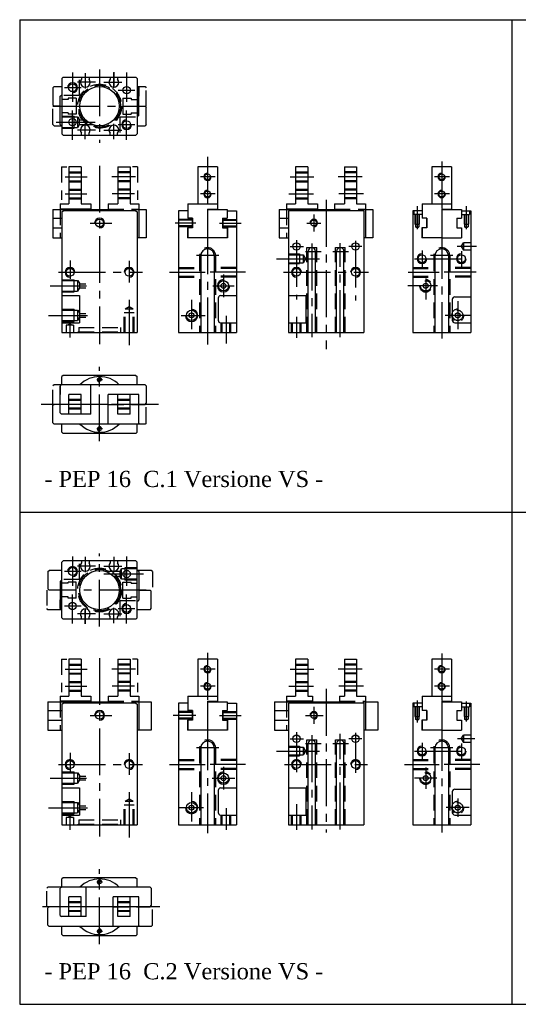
# Model space of a CAD drawing. Header units: millimetres. Extents: x 915 to 1315, y -9 to 391.
# Tile 1 of 2: x 915 to 1118, y -9 to 391. Entities that reach past the tile are written whole.
import ezdxf

# ---------------------------------------------------------------- set-up
doc = ezdxf.new("R2010")
doc.units = ezdxf.units.MM
doc.linetypes.add('CENTER2', pattern=[28.575, 19.05, -3.175, 3.175, -3.175])
doc.linetypes.add('DASHED2', pattern=[9.525, 6.35, -3.175])
doc.layers.add('1', color=2, linetype='DASHED2')
doc.layers.add('2', color=1, linetype='CENTER2')
doc.styles.get("Standard").update_dxf_attribs({"font": 'isocp.shx', "bigfont": 'chineset.shx'})

msp = doc.modelspace()

# ---------------------------------------------------------------- linework, layer by layer
at = {"color": 7}
for p, q in [((915.45, 391.34), (915.45, 191.34)), ((915.45, 391.34), (1115.45, 391.34)), ((1115.45, 391.34), (1115.45, 191.34)), ((1115.45, 391.34), (1115.45, 191.34)), ((1115.45, 391.34), (1315.45, 391.34)), ((932.63, 367.51), (933.13, 368.01)), ((932.63, 367.51), (933.13, 368.01)), ((933.13, 368.01), (962.73, 368.01)), ((940.63, 368.01), (940.63, 367.23)), ((943.63, 368.01), (943.63, 367.23)), ((952.23, 368.01), (952.23, 367.23)), ((955.23, 368.01), (955.23, 367.23)), ((962.73, 368.01), (963.23, 367.51)), ((929.43, 364.21), (928.93, 363.71)), ((929.43, 364.21), (932.63, 364.21)), ((932.63, 367.51), (932.63, 344.91)), ((963.23, 367.51), (963.23, 344.91)), ((963.23, 364.21), (963.43, 364.21)), ((963.43, 364.21), (963.93, 363.71)), ((928.93, 363.71), (928.93, 356.71)), ((931.93, 360.21), (932.43, 360.71)), ((931.93, 348.71), (931.93, 360.21)), ((932.43, 360.71), (932.63, 360.71)), ((963.93, 352.71), (963.93, 363.71)), ((963.93, 363.71), (963.93, 360.21)), ((929.43, 356.21), (928.93, 356.71)), ((931.93, 356.21), (929.43, 356.21)), ((935.13, 358.96), (932.63, 358.96)), ((935.13, 359.46), (935.13, 358.96)), ((938.43, 359.46), (935.13, 359.46)), ((938.43, 359.46), (938.43, 352.96)), ((957.43, 359.46), (957.43, 352.96)), ((957.43, 359.46), (960.73, 359.46)), ((960.73, 359.46), (960.73, 358.96)), ((960.73, 358.96), (963.23, 358.96)), ((963.93, 356.21), (966.43, 356.21)), ((966.43, 356.21), (966.93, 355.71)), ((931.93, 348.71), (931.93, 352.21)), ((935.13, 353.46), (932.63, 353.46)), ((935.13, 353.46), (935.13, 352.96)), ((938.43, 352.96), (935.13, 352.96)), ((957.43, 352.96), (960.73, 352.96)), ((960.73, 353.46), (963.23, 353.46)), ((960.73, 353.46), (960.73, 352.96)), ((963.43, 352.21), (963.23, 352.21)), ((963.93, 352.71), (963.43, 352.21)), ((966.93, 348.71), (966.93, 355.71)), ((931.93, 348.71), (932.43, 348.21)), ((932.43, 348.21), (932.63, 348.21)), ((963.23, 348.21), (966.43, 348.21)), ((966.93, 348.71), (966.43, 348.21)), ((933.13, 344.41), (932.63, 344.91)), ((933.13, 344.41), (962.73, 344.41)), ((940.63, 344.41), (940.63, 345.19)), ((943.63, 344.41), (943.63, 345.19)), ((952.23, 344.41), (952.23, 345.19)), ((955.23, 344.41), (955.23, 345.19)), ((962.73, 344.41), (963.23, 344.91)), ((987.82, 331.53), (987.82, 316.53)), ((995.82, 331.53), (987.82, 331.53)), ((995.82, 331.53), (995.82, 314.43)), ((1027.52, 331.53), (1027.52, 316.53)), ((1032.52, 331.53), (1027.52, 331.53)), ((1032.52, 331.53), (1032.52, 316.53)), ((1047.42, 331.53), (1047.42, 316.53)), ((1047.42, 331.53), (1052.42, 331.53)), ((1052.42, 331.53), (1052.42, 316.53)), ((1082.99, 331.53), (1082.99, 316.53)), ((1090.99, 331.53), (1082.99, 331.53)), ((1090.99, 331.53), (1090.99, 314.43)), ((983.82, 316.53), (995.82, 316.53)), ((983.82, 316.53), (983.82, 310.73)), ((1023.97, 316.53), (1027.52, 316.53)), ((1023.97, 316.53), (1023.97, 314.23)), ((1032.52, 316.53), (1036.47, 316.53)), ((1036.47, 316.53), (1036.47, 314.23)), ((1043.47, 316.53), (1047.42, 316.53)), ((1043.47, 316.53), (1043.47, 314.23)), ((1052.42, 316.53), (1055.97, 316.53)), ((1055.97, 316.53), (1055.97, 313.73)), ((1078.99, 316.53), (1090.99, 316.53)), ((1078.99, 316.53), (1078.99, 310.73)), ((980.02, 313.73), (980.02, 264.23)), ((983.82, 313.73), (980.02, 313.73)), ((991.82, 314.43), (995.82, 314.43)), ((991.82, 314.43), (991.82, 302.73)), ((991.82, 314.23), (999.82, 314.23)), ((995.82, 314.43), (995.82, 314.43)), ((999.82, 314.23), (999.82, 310.73)), ((999.82, 313.73), (1003.62, 313.73)), ((1003.62, 313.73), (1003.62, 264.23)), ((1020.97, 314.23), (1036.47, 314.23)), ((1020.97, 314.23), (1020.97, 302.73)), ((1036.47, 314.43), (1023.97, 314.43)), ((1024.67, 313.73), (1024.67, 264.23)), ((1055.27, 313.73), (1024.67, 313.73)), ((1036.47, 314.23), (1043.47, 314.23)), ((1055.27, 313.73), (1055.27, 264.23)), ((1055.97, 314.23), (1058.97, 314.23)), ((1055.97, 313.73), (1055.97, 302.73)), ((1058.97, 314.23), (1058.97, 302.73)), ((1075.19, 313.73), (1075.19, 264.23)), ((1078.99, 313.73), (1075.19, 313.73)), ((1086.99, 314.43), (1086.99, 302.73)), ((1086.99, 314.43), (1090.99, 314.43)), ((1086.99, 314.23), (1094.99, 314.23)), ((1090.99, 314.43), (1090.99, 314.43)), ((1094.99, 314.23), (1094.99, 310.73)), ((1094.99, 313.73), (1098.79, 313.73)), ((1098.79, 313.73), (1098.79, 264.23)), ((985.72, 310.73), (983.82, 310.73)), ((985.62, 310.73), (985.62, 306.73)), ((985.72, 310.73), (985.72, 306.73)), ((997.92, 310.73), (999.82, 310.73)), ((997.92, 310.73), (997.92, 306.73)), ((998.02, 310.73), (998.02, 306.73)), ((1020.97, 310.73), (1024.67, 310.73)), ((1080.89, 310.73), (1078.99, 310.73)), ((1080.79, 310.73), (1080.79, 306.73)), ((1080.89, 310.73), (1080.89, 306.73)), ((1093.09, 310.73), (1093.09, 306.73)), ((1093.09, 310.73), (1094.99, 310.73)), ((1093.19, 310.73), (1093.19, 306.73)), ((985.72, 306.73), (983.72, 306.73)), ((983.72, 306.73), (983.72, 302.73)), ((983.82, 306.73), (983.82, 302.73)), ((997.92, 306.73), (999.92, 306.73)), ((999.82, 306.73), (999.82, 302.73)), ((999.92, 306.73), (999.92, 302.73)), ((1020.97, 306.73), (1024.67, 306.73)), ((1078.89, 306.73), (1078.89, 302.73)), ((1080.89, 306.73), (1078.89, 306.73)), ((1078.99, 306.73), (1078.99, 302.73)), ((1093.09, 306.73), (1095.09, 306.73)), ((1094.99, 306.73), (1094.99, 302.73)), ((1095.09, 306.73), (1095.09, 302.73)), ((999.92, 302.73), (983.72, 302.73)), ((1020.97, 302.73), (1024.67, 302.73)), ((1058.97, 302.73), (1055.27, 302.73)), ((1086.99, 302.73), (1078.89, 302.73)), ((1086.99, 302.73), (1095.09, 302.73)), ((1032.67, 264.23), (1032.67, 297.23)), ((1035.67, 264.23), (1035.67, 297.23)), ((1044.27, 264.23), (1044.27, 297.23)), ((1047.27, 264.23), (1047.27, 297.23)), ((989.07, 295.48), (989.07, 264.23)), ((994.57, 295.48), (994.57, 264.23)), ((1084.24, 295.48), (1084.24, 264.23)), ((1089.74, 295.48), (1089.74, 264.23)), ((996.12, 278.23), (996.12, 269.23)), ((997.12, 279.23), (1003.62, 279.23)), ((1024.67, 279.23), (1031.77, 279.23)), ((1031.77, 279.23), (1031.77, 268.23)), ((1091.29, 277.73), (1091.29, 269.23)), ((1092.29, 278.73), (1098.79, 278.73)), ((997.12, 268.23), (1003.62, 268.23)), ((1024.67, 268.23), (1031.77, 268.23)), ((1092.29, 268.23), (1098.79, 268.23)), ((980.02, 264.23), (1003.62, 264.23)), ((1024.67, 264.23), (1055.27, 264.23)), ((1075.19, 264.23), (1098.79, 264.23)), ((933.13, 246.86), (932.63, 246.36)), ((932.63, 243.06), (932.63, 246.36)), ((962.73, 246.86), (933.13, 246.86)), ((962.73, 246.86), (963.23, 246.36)), ((963.23, 243.06), (963.23, 246.36)), ((932.43, 243.06), (931.93, 242.56)), ((931.93, 231.56), (931.93, 242.56)), ((931.93, 242.56), (931.93, 239.06)), ((966.43, 243.06), (932.43, 243.06)), ((944.43, 231.06), (944.43, 243.06)), ((966.43, 243.06), (966.93, 242.56)), ((966.93, 242.56), (966.93, 235.56)), ((935.48, 231.06), (935.48, 239.06)), ((940.48, 239.06), (935.48, 239.06)), ((940.48, 231.06), (940.48, 239.06)), ((951.43, 227.06), (951.43, 239.06)), ((963.93, 239.06), (951.43, 239.06)), ((955.38, 231.06), (955.38, 239.06)), ((963.38, 239.06), (958.38, 239.06)), ((960.38, 231.06), (960.38, 239.06)), ((963.93, 227.56), (963.93, 239.06)), ((929.43, 235.06), (928.93, 234.56)), ((928.93, 227.56), (928.93, 234.56)), ((931.93, 235.06), (929.43, 235.06)), ((951.43, 235.06), (944.43, 235.06)), ((963.93, 235.06), (966.43, 235.06)), ((966.43, 235.06), (966.93, 235.56)), ((931.93, 231.56), (932.43, 231.06)), ((944.43, 231.06), (932.43, 231.06)), ((960.38, 231.06), (955.38, 231.06)), ((963.93, 227.56), (963.93, 231.06)), ((928.93, 227.56), (929.43, 227.06)), ((963.43, 227.06), (929.43, 227.06)), ((932.63, 223.76), (932.63, 227.06)), ((963.23, 223.76), (963.23, 227.06)), ((963.93, 227.56), (963.43, 227.06)), ((933.13, 223.26), (932.63, 223.76)), ((962.73, 223.26), (933.13, 223.26)), ((963.23, 223.76), (962.73, 223.26)), ((963.23, 223.76), (962.73, 223.26)), ((915.45, 191.34), (1115.45, 191.34)), ((915.45, 191.34), (915.45, -8.66)), ((915.45, 191.34), (1115.45, 191.34)), ((1115.45, 191.34), (1115.45, -8.66)), ((1115.45, 191.34), (1315.45, 191.34)), ((1115.45, 191.34), (1115.45, -8.66)), ((1115.45, 191.34), (1315.45, 191.34)), ((933.13, 171.44), (932.63, 170.94)), ((932.63, 148.34), (932.63, 170.94)), ((962.73, 171.44), (933.13, 171.44)), ((940.63, 171.44), (940.63, 170.67)), ((943.63, 171.44), (943.63, 170.67)), ((952.23, 171.44), (952.23, 170.67)), ((955.23, 171.44), (955.23, 170.67)), ((962.73, 171.44), (963.23, 170.94)), ((963.23, 148.34), (963.23, 170.94)), ((926.93, 167.14), (927.43, 167.64)), ((926.93, 167.14), (926.93, 160.14)), ((932.63, 167.64), (927.43, 167.64)), ((963.43, 167.64), (963.23, 167.64)), ((963.93, 167.14), (963.43, 167.64)), ((963.93, 167.14), (963.93, 155.64)), ((963.93, 167.14), (963.93, 163.64)), ((927.43, 159.64), (926.93, 160.14)), ((931.93, 163.14), (932.43, 163.64)), ((931.93, 163.14), (931.93, 152.14)), ((932.43, 163.64), (932.63, 163.64)), ((935.13, 162.39), (932.63, 162.39)), ((938.43, 162.89), (935.13, 162.89)), ((935.13, 162.39), (935.13, 162.89)), ((938.43, 156.39), (938.43, 162.89)), ((957.43, 156.39), (957.43, 162.89)), ((957.43, 162.89), (960.73, 162.89)), ((960.73, 162.39), (960.73, 162.89)), ((960.73, 162.39), (963.23, 162.39)), ((931.93, 159.64), (927.43, 159.64)), ((935.13, 156.89), (932.63, 156.89)), ((935.13, 156.39), (935.13, 156.89)), ((938.43, 156.39), (935.13, 156.39)), ((957.43, 156.39), (960.73, 156.39)), ((960.73, 156.89), (963.23, 156.89)), ((960.73, 156.39), (960.73, 156.89)), ((963.93, 159.64), (968.43, 159.64)), ((968.43, 159.64), (968.93, 159.14)), ((968.93, 152.14), (968.93, 159.14)), ((931.93, 152.14), (931.93, 155.64)), ((932.43, 151.64), (931.93, 152.14)), ((963.43, 155.14), (963.23, 155.14)), ((963.93, 155.64), (963.43, 155.14)), ((968.43, 151.64), (968.93, 152.14)), ((932.63, 151.64), (932.43, 151.64)), ((933.13, 147.84), (932.63, 148.34)), ((940.63, 147.84), (940.63, 148.62)), ((943.63, 147.84), (943.63, 148.62)), ((952.23, 147.84), (952.23, 148.62)), ((955.23, 147.84), (955.23, 148.62)), ((963.23, 148.34), (962.73, 147.84)), ((963.23, 148.34), (962.73, 147.84)), ((968.43, 151.64), (963.23, 151.64)), ((962.73, 147.84), (933.13, 147.84)), ((995.82, 131.53), (987.82, 131.53)), ((987.82, 131.53), (987.82, 116.53)), ((995.82, 131.53), (995.82, 114.43)), ((1027.52, 131.53), (1027.52, 116.53)), ((1032.52, 131.53), (1027.52, 131.53)), ((1032.52, 131.53), (1032.52, 116.53)), ((1047.42, 131.53), (1052.42, 131.53)), ((1047.42, 131.53), (1047.42, 116.53)), ((1052.42, 131.53), (1052.42, 116.53)), ((1082.99, 131.53), (1082.99, 116.53)), ((1090.99, 131.53), (1082.99, 131.53)), ((1090.99, 131.53), (1090.99, 114.43)), ((983.82, 116.53), (995.82, 116.53)), ((983.82, 116.53), (983.82, 110.73)), ((1023.97, 116.53), (1027.52, 116.53)), ((1023.97, 116.53), (1023.97, 114.23)), ((1032.52, 116.53), (1034.47, 116.53)), ((1034.47, 116.53), (1034.47, 114.23)), ((1045.47, 116.53), (1047.42, 116.53)), ((1045.47, 116.53), (1045.47, 114.23)), ((1052.42, 116.53), (1055.97, 116.53)), ((1055.97, 116.53), (1055.97, 113.73)), ((1078.99, 116.53), (1090.99, 116.53)), ((1078.99, 116.53), (1078.99, 110.73)), ((980.02, 113.73), (980.02, 64.23)), ((983.82, 113.73), (980.02, 113.73)), ((991.82, 114.43), (995.82, 114.43)), ((991.82, 114.43), (991.82, 102.73)), ((991.82, 114.23), (999.82, 114.23)), ((995.82, 114.43), (995.82, 114.43)), ((999.82, 114.23), (999.82, 110.73)), ((999.82, 113.73), (1003.62, 113.73)), ((1003.62, 113.73), (1003.62, 64.23)), ((1018.97, 114.23), (1034.47, 114.23)), ((1018.97, 114.23), (1018.97, 102.73)), ((1034.47, 114.43), (1023.97, 114.43)), ((1024.67, 113.73), (1024.67, 64.23)), ((1055.27, 113.73), (1024.67, 113.73)), ((1034.47, 114.23), (1045.47, 114.23)), ((1055.27, 113.73), (1055.27, 64.23)), ((1055.97, 114.23), (1060.97, 114.23)), ((1055.97, 113.73), (1055.97, 102.73)), ((1060.97, 114.23), (1060.97, 102.73)), ((1075.19, 113.73), (1075.19, 64.23)), ((1078.99, 113.73), (1075.19, 113.73)), ((1086.99, 114.43), (1086.99, 102.73)), ((1086.99, 114.43), (1090.99, 114.43)), ((1086.99, 114.23), (1094.99, 114.23)), ((1090.99, 114.43), (1090.99, 114.43)), ((1094.99, 114.23), (1094.99, 110.73)), ((1094.99, 113.73), (1098.79, 113.73)), ((1098.79, 113.73), (1098.79, 64.23)), ((985.72, 110.73), (983.82, 110.73)), ((985.62, 110.73), (985.62, 106.73)), ((985.72, 110.73), (985.72, 106.73)), ((997.92, 110.73), (999.82, 110.73)), ((997.92, 110.73), (997.92, 106.73)), ((998.02, 110.73), (998.02, 106.73)), ((1018.97, 110.73), (1024.67, 110.73)), ((1080.89, 110.73), (1078.99, 110.73)), ((1080.79, 110.73), (1080.79, 106.73)), ((1080.89, 110.73), (1080.89, 106.73)), ((1093.09, 110.73), (1094.99, 110.73)), ((1093.09, 110.73), (1093.09, 106.73)), ((1093.19, 110.73), (1093.19, 106.73)), ((983.72, 106.73), (983.72, 102.73)), ((985.72, 106.73), (983.72, 106.73)), ((983.82, 106.73), (983.82, 102.73)), ((997.92, 106.73), (999.92, 106.73)), ((999.82, 106.73), (999.82, 102.73)), ((999.92, 106.73), (999.92, 102.73)), ((1018.97, 106.73), (1024.67, 106.73)), ((1080.89, 106.73), (1078.89, 106.73)), ((1078.89, 106.73), (1078.89, 102.73)), ((1078.99, 106.73), (1078.99, 102.73)), ((1093.09, 106.73), (1095.09, 106.73)), ((1094.99, 106.73), (1094.99, 102.73)), ((1095.09, 106.73), (1095.09, 102.73)), ((999.92, 102.73), (983.72, 102.73)), ((1018.97, 102.73), (1024.67, 102.73)), ((1060.97, 102.73), (1055.27, 102.73)), ((1086.99, 102.73), (1078.89, 102.73)), ((1086.99, 102.73), (1095.09, 102.73)), ((1032.67, 64.23), (1032.67, 97.23)), ((1035.67, 64.23), (1035.67, 97.23)), ((1044.27, 64.23), (1044.27, 97.23)), ((1047.27, 64.23), (1047.27, 97.23)), ((989.07, 95.48), (989.07, 64.23)), ((994.57, 95.48), (994.57, 64.23)), ((1084.24, 95.48), (1084.24, 64.23)), ((1089.74, 95.48), (1089.74, 64.23)), ((996.12, 78.23), (996.12, 69.23)), ((997.12, 79.23), (1003.62, 79.23)), ((1024.67, 79.23), (1031.77, 79.23)), ((1031.77, 79.23), (1031.77, 68.23)), ((1091.29, 77.73), (1091.29, 69.23)), ((1092.29, 78.73), (1098.79, 78.73)), ((997.12, 68.23), (1003.62, 68.23)), ((1024.67, 68.23), (1031.77, 68.23)), ((1092.29, 68.23), (1098.79, 68.23)), ((980.02, 64.23), (1003.62, 64.23)), ((1024.67, 64.23), (1055.27, 64.23)), ((1075.19, 64.23), (1098.79, 64.23)), ((933.13, 42.78), (932.63, 42.28)), ((932.63, 38.98), (932.63, 42.28)), ((962.73, 42.78), (933.13, 42.78)), ((962.73, 42.78), (963.23, 42.28)), ((963.23, 38.98), (963.23, 42.28)), ((932.43, 38.98), (931.93, 38.48)), ((931.93, 27.48), (931.93, 38.48)), ((968.43, 38.98), (932.43, 38.98)), ((942.43, 26.98), (942.43, 38.98)), ((968.43, 38.98), (968.93, 38.48)), ((968.93, 38.48), (968.93, 31.48)), ((940.48, 34.98), (935.48, 34.98)), ((935.48, 26.98), (935.48, 34.98)), ((940.48, 26.98), (940.48, 34.98)), ((963.93, 34.98), (953.43, 34.98)), ((953.43, 22.98), (953.43, 34.98)), ((955.38, 26.98), (955.38, 34.98)), ((963.38, 34.98), (958.38, 34.98)), ((960.38, 26.98), (960.38, 34.98)), ((963.93, 23.48), (963.93, 34.98)), ((927.43, 30.98), (926.93, 30.48)), ((926.93, 23.48), (926.93, 30.48)), ((931.93, 30.98), (927.43, 30.98)), ((953.43, 30.98), (942.43, 30.98)), ((963.93, 30.98), (968.43, 30.98)), ((968.43, 30.98), (968.93, 31.48)), ((931.93, 27.48), (932.43, 26.98)), ((942.43, 26.98), (932.43, 26.98)), ((960.38, 26.98), (955.38, 26.98)), ((926.93, 23.48), (927.43, 22.98)), ((963.43, 22.98), (927.43, 22.98)), ((932.63, 19.68), (932.63, 22.98)), ((963.23, 19.68), (963.23, 22.98)), ((963.93, 23.48), (963.43, 22.98)), ((933.13, 19.18), (932.63, 19.68)), ((962.73, 19.18), (933.13, 19.18)), ((963.23, 19.68), (962.73, 19.18)), ((963.23, 19.68), (962.73, 19.18)), ((915.45, -8.66), (1115.45, -8.66)), ((1115.45, -8.66), (1315.45, -8.66))]:
    msp.add_line(p, q, dxfattribs=at)
at = {"color": 7, "linetype": 'DASHED2'}
for p, q in [((963.43, 364.21), (966.43, 364.21)), ((966.43, 364.21), (966.93, 363.71)), ((966.93, 356.21), (966.93, 363.71)), ((928.93, 348.71), (928.93, 356.21)), ((928.93, 348.71), (929.43, 348.21)), ((929.43, 348.21), (932.43, 348.21)), ((932.48, 331.53), (932.48, 318.11)), ((932.48, 331.53), (934.6, 331.53)), ((963.38, 331.53), (961.27, 331.53)), ((963.38, 331.53), (963.38, 318.11)), ((929.43, 243.06), (928.93, 242.56)), ((928.93, 234.56), (928.93, 242.56)), ((932.43, 243.06), (929.43, 243.06)), ((966.93, 227.56), (966.93, 235.56)), ((966.43, 227.06), (963.43, 227.06)), ((966.93, 227.56), (966.43, 227.06)), ((968.93, 167.64), (963.43, 167.64)), ((969.43, 167.14), (968.93, 167.64)), ((969.43, 167.14), (969.43, 159.64)), ((926.43, 159.64), (926.43, 152.14)), ((926.93, 151.64), (926.43, 152.14)), ((932.43, 151.64), (926.93, 151.64)), ((932.48, 131.53), (932.48, 118.11)), ((932.48, 131.53), (934.6, 131.53)), ((963.38, 131.53), (961.27, 131.53)), ((963.38, 131.53), (963.38, 118.11)), ((926.93, 38.98), (926.43, 38.48)), ((926.43, 30.98), (926.43, 38.48)), ((932.43, 38.98), (926.93, 38.98)), ((969.43, 23.48), (969.43, 30.98)), ((968.93, 22.98), (963.43, 22.98)), ((969.43, 23.48), (968.93, 22.98))]:
    msp.add_line(p, q, dxfattribs=at)
at = {"color": 7, "ltscale": 0.05}
for p, q in [((935.48, 331.53), (935.48, 316.53)), ((940.48, 331.53), (935.48, 331.53)), ((940.48, 331.53), (940.48, 316.53)), ((955.38, 331.53), (955.38, 316.53)), ((955.38, 331.53), (960.38, 331.53)), ((960.38, 331.53), (960.38, 316.53)), ((931.93, 316.53), (935.48, 316.53)), ((931.93, 316.53), (931.93, 314.23)), ((940.48, 316.53), (944.43, 316.53)), ((944.43, 316.53), (944.43, 314.23)), ((951.43, 316.53), (955.38, 316.53)), ((951.43, 316.53), (951.43, 314.23)), ((960.38, 316.53), (963.93, 316.53)), ((963.93, 316.53), (963.93, 313.73)), ((928.93, 314.23), (944.43, 314.23)), ((928.93, 314.23), (928.93, 302.73)), ((944.43, 314.43), (931.93, 314.43)), ((932.63, 313.23), (933.13, 313.73)), ((932.63, 313.23), (932.63, 264.23)), ((962.73, 313.73), (933.13, 313.73)), ((944.43, 314.23), (951.43, 314.23)), ((962.73, 313.73), (963.23, 313.23)), ((963.23, 313.23), (963.23, 264.23)), ((963.93, 314.23), (966.93, 314.23)), ((963.93, 313.73), (963.93, 302.73)), ((966.93, 314.23), (966.93, 302.73)), ((928.93, 310.73), (932.63, 310.73)), ((928.93, 306.73), (932.63, 306.73)), ((928.93, 302.73), (932.63, 302.73)), ((966.93, 302.73), (963.23, 302.73)), ((932.63, 279.23), (939.73, 279.23)), ((939.73, 279.23), (939.73, 268.23)), ((932.63, 268.23), (939.73, 268.23)), ((932.63, 264.23), (963.23, 264.23)), ((935.48, 131.53), (935.48, 116.53)), ((940.48, 131.53), (935.48, 131.53)), ((940.48, 131.53), (940.48, 116.53)), ((955.38, 131.53), (955.38, 116.53)), ((955.38, 131.53), (960.38, 131.53)), ((960.38, 131.53), (960.38, 116.53)), ((931.93, 116.53), (935.48, 116.53)), ((931.93, 116.53), (931.93, 114.23)), ((940.48, 116.53), (944.43, 116.53)), ((944.43, 116.53), (944.43, 114.23)), ((951.43, 116.53), (955.38, 116.53)), ((951.43, 116.53), (951.43, 114.23)), ((960.38, 116.53), (963.93, 116.53)), ((963.93, 116.53), (963.93, 113.73)), ((926.93, 114.23), (926.93, 102.73)), ((926.93, 114.23), (944.43, 114.23)), ((944.43, 114.43), (931.93, 114.43)), ((932.63, 113.23), (933.13, 113.73)), ((932.63, 113.23), (932.63, 64.23)), ((962.73, 113.73), (933.13, 113.73)), ((944.43, 114.23), (951.43, 114.23)), ((962.73, 113.73), (963.23, 113.23)), ((963.23, 113.23), (963.23, 64.23)), ((963.93, 114.23), (968.93, 114.23)), ((963.93, 113.73), (963.93, 102.73)), ((968.93, 114.23), (968.93, 102.73)), ((926.93, 110.73), (932.63, 110.73)), ((926.93, 106.73), (932.63, 106.73)), ((926.93, 102.73), (932.63, 102.73)), ((968.93, 102.73), (963.23, 102.73)), ((932.63, 79.23), (939.73, 79.23)), ((939.73, 79.23), (939.73, 68.23)), ((932.63, 68.23), (939.73, 68.23)), ((932.63, 64.23), (963.23, 64.23))]:
    msp.add_line(p, q, dxfattribs=at)
at = {"color": 7}
for centre, radius in [((936.93, 363.71), 1.6), ((947.93, 356.21), 8), ((958.93, 362.71), 1.5), ((936.93, 349.71), 1.5), ((958.93, 348.71), 1.6), ((991.82, 327.53), 1.18), ((1086.99, 327.53), 1.18), ((991.82, 320.53), 1.18), ((1086.99, 320.53), 1.18), ((1034.97, 308.73), 1.2), ((1027.97, 299.23), 1.5), ((1051.97, 299.23), 1.5), ((1078.99, 294.23), 1.6), ((1094.99, 294.23), 1.6), ((1027.97, 288.73), 1.6), ((1051.97, 288.73), 1.6), ((998.32, 283.23), 2.1), ((998.32, 283.23), 1), ((985.32, 271.23), 2.1), ((985.32, 271.23), 1), ((947.93, 245.06), 0.7), ((947.93, 225.06), 0.7), ((936.93, 167.14), 1.6), ((947.93, 159.64), 8), ((958.93, 166.14), 1.5), ((936.93, 153.14), 1.5), ((958.93, 152.14), 1.6), ((991.82, 127.53), 1.18), ((1086.99, 127.53), 1.18), ((991.82, 120.53), 1.18), ((1086.99, 120.53), 1.18), ((1034.97, 108.73), 1.2), ((1027.97, 99.23), 1.5), ((1051.97, 99.23), 1.5), ((1078.99, 94.23), 1.6), ((1094.99, 94.23), 1.6), ((1027.97, 88.73), 1.6), ((1051.97, 88.73), 1.6), ((998.32, 83.23), 2.1), ((998.32, 83.23), 1), ((985.32, 71.23), 2.1), ((985.32, 71.23), 1), ((947.93, 40.98), 0.7), ((947.93, 20.98), 0.7)]:
    msp.add_circle(centre, radius, dxfattribs=at)
at = {"color": 7, "ltscale": 0.05}
for centre in [(947.93, 308.73), (935.93, 288.73), (959.93, 288.73), (947.93, 108.73), (935.93, 88.73), (959.93, 88.73)]:
    msp.add_circle(centre, 1.6, dxfattribs=at)
at = {"color": 7}
for centre, radius, start, end in [((936.93, 363.71), 2, 270, 180), ((942.13, 365.91), 2, 138.5904, 41.4096), ((953.73, 365.91), 2, 138.5904, 41.4096), ((942.13, 346.51), 2, 318.5904, 221.4096), ((953.73, 346.51), 2, 318.5904, 221.4096), ((958.93, 348.71), 2, 90, 0), ((991.82, 327.53), 1.5, 90, 0), ((1086.99, 327.53), 1.5, 90, 0), ((991.82, 320.53), 1.5, 90, 0), ((1086.99, 320.53), 1.5, 90, 0), ((1034.97, 308.73), 1.5, 270, 180), ((991.82, 295.48), 2.75, 0, 180), ((1034.17, 297.23), 1.5, 0, 180), ((1045.77, 297.23), 1.5, 0, 180), ((1078.99, 294.23), 2, 90, 0), ((1086.99, 295.48), 2.75, 0, 180), ((1094.99, 294.23), 2, 90, 0), ((1027.97, 288.73), 2, 0, 270), ((1051.97, 288.73), 2, 270, 180), ((998.32, 283.23), 2.5, 90, 0), ((997.12, 278.23), 1, 90, 180), ((1092.29, 277.73), 1, 90, 180), ((985.32, 271.23), 2.5, 180, 90), ((997.12, 269.23), 1, 180, 270), ((1092.29, 269.23), 1, 180, 270), ((947.93, 235.06), 11.3, 45.0696, 134.9304), ((947.93, 245.06), 0.9, 0, 270), ((947.93, 235.06), 11.3, 225.0696, 314.9304), ((947.93, 225.06), 0.9, 0, 270), ((936.93, 167.14), 2, 270, 180), ((942.13, 169.34), 2, 138.5904, 41.4096), ((953.73, 169.34), 2, 138.5904, 41.4096), ((958.93, 152.14), 2, 90, 0), ((942.13, 149.94), 2, 318.5904, 221.4096), ((953.73, 149.94), 2, 318.5904, 221.4096), ((991.82, 127.53), 1.5, 90, 0), ((1086.99, 127.53), 1.5, 90, 0), ((991.82, 120.53), 1.5, 90, 0), ((1086.99, 120.53), 1.5, 90, 0), ((1034.97, 108.73), 1.5, 270, 180), ((991.82, 95.48), 2.75, 0, 180), ((1034.17, 97.23), 1.5, 0, 180), ((1045.77, 97.23), 1.5, 0, 180), ((1078.99, 94.23), 2, 90, 0), ((1086.99, 95.48), 2.75, 0, 180), ((1094.99, 94.23), 2, 90, 0), ((1027.97, 88.73), 2, 0, 270), ((1051.97, 88.73), 2, 270, 180), ((998.32, 83.23), 2.5, 90, 0), ((997.12, 78.23), 1, 90, 180), ((1092.29, 77.73), 1, 90, 180), ((985.32, 71.23), 2.5, 180, 90), ((997.12, 69.23), 1, 180, 270), ((1092.29, 69.23), 1, 180, 270), ((947.93, 30.98), 11.3, 45.0696, 134.9304), ((947.93, 40.98), 0.9, 0, 270), ((947.93, 30.98), 11.3, 225.0696, 314.9304), ((947.93, 20.98), 0.9, 0, 270)]:
    msp.add_arc(centre, radius, start, end, dxfattribs=at)
at = {"color": 7, "ltscale": 0.05}
for centre, start, end in [((947.93, 308.73), 270, 180), ((935.93, 288.73), 0, 270), ((959.93, 288.73), 270, 180), ((947.93, 108.73), 270, 180), ((935.93, 88.73), 0, 270), ((959.93, 88.73), 270, 180)]:
    msp.add_arc(centre, 2, start, end, dxfattribs=at)
at = {"layer": '1', "color": 7}
for p, q in [((939.73, 360.51), (939.73, 368.01)), ((939.73, 360.51), (932.63, 360.51)), ((932.63, 352.21), (937.63, 352.21)), ((937.63, 347.21), (937.63, 352.21)), ((932.63, 351.81), (939.13, 351.81)), ((939.13, 347.61), (939.13, 351.81)), ((939.13, 351.81), (939.77, 350.71)), ((939.13, 347.61), (939.77, 348.71)), ((939.77, 348.71), (939.77, 350.71)), ((939.77, 350.71), (942.12, 350.71)), ((939.77, 348.71), (945.15, 348.71)), ((956.13, 351.91), (956.13, 344.41)), ((956.13, 351.91), (963.23, 351.91)), ((932.63, 347.61), (939.13, 347.61)), ((932.63, 347.21), (937.63, 347.21)), ((935.48, 329.53), (940.48, 329.53)), ((935.48, 329.13), (940.48, 329.13)), ((960.38, 329.53), (955.38, 329.53)), ((960.38, 329.13), (955.38, 329.13)), ((1027.52, 329.53), (1032.52, 329.53)), ((1027.52, 329.13), (1032.52, 329.13)), ((1052.42, 329.53), (1047.42, 329.53)), ((1052.42, 329.13), (1047.42, 329.13)), ((935.48, 325.93), (940.48, 325.93)), ((935.48, 325.53), (940.48, 325.53)), ((960.38, 325.93), (955.38, 325.93)), ((960.38, 325.53), (955.38, 325.53)), ((1027.52, 325.93), (1032.52, 325.93)), ((1027.52, 325.53), (1032.52, 325.53)), ((1052.42, 325.93), (1047.42, 325.93)), ((1052.42, 325.53), (1047.42, 325.53)), ((935.48, 322.53), (940.48, 322.53)), ((935.48, 322.13), (940.48, 322.13)), ((960.38, 322.53), (955.38, 322.53)), ((960.38, 322.13), (955.38, 322.13)), ((1027.52, 322.53), (1032.52, 322.53)), ((1027.52, 322.13), (1032.52, 322.13)), ((1052.42, 322.53), (1047.42, 322.53)), ((1052.42, 322.13), (1047.42, 322.13)), ((935.48, 318.93), (940.48, 318.93)), ((935.48, 318.53), (940.48, 318.53)), ((960.38, 318.93), (955.38, 318.93)), ((960.38, 318.53), (955.38, 318.53)), ((1027.52, 318.93), (1032.52, 318.93)), ((1027.52, 318.53), (1032.52, 318.53)), ((1052.42, 318.93), (1047.42, 318.93)), ((1052.42, 318.53), (1047.42, 318.53)), ((931.93, 314.23), (931.93, 302.73)), ((951.43, 314.43), (963.93, 314.43)), ((951.43, 314.23), (963.93, 314.23)), ((1023.97, 314.23), (1023.97, 302.73)), ((1043.47, 314.43), (1055.97, 314.43)), ((1043.47, 314.23), (1055.97, 314.23)), ((1075.69, 313.73), (1075.69, 312.23)), ((1078.99, 312.23), (1075.69, 312.23)), ((1076.09, 312.23), (1076.09, 308.23)), ((1076.29, 312.23), (1076.29, 307.23)), ((1077.69, 312.23), (1077.69, 307.23)), ((1077.89, 312.23), (1077.89, 308.23)), ((1094.99, 312.23), (1098.29, 312.23)), ((1096.09, 312.23), (1096.09, 308.23)), ((1096.29, 312.23), (1096.29, 307.23)), ((1097.69, 312.23), (1097.69, 307.23)), ((1097.89, 312.23), (1097.89, 308.23)), ((1098.29, 313.73), (1098.29, 312.23)), ((985.62, 310.23), (980.02, 310.23)), ((985.62, 309.93), (980.02, 309.93)), ((998.02, 310.23), (1003.62, 310.23)), ((998.02, 309.93), (1003.62, 309.93)), ((1076.09, 308.23), (1077.89, 308.23)), ((1096.09, 308.23), (1097.89, 308.23)), ((985.62, 307.53), (980.02, 307.53)), ((985.62, 307.23), (980.02, 307.23)), ((998.02, 307.53), (1003.62, 307.53)), ((998.02, 307.23), (1003.62, 307.23)), ((1076.29, 307.23), (1077.69, 307.23)), ((1076.99, 306.82), (1076.29, 307.23)), ((1076.99, 306.82), (1077.69, 307.23)), ((1096.99, 306.82), (1096.29, 307.23)), ((1096.29, 307.23), (1097.69, 307.23)), ((1096.99, 306.82), (1097.69, 307.23)), ((1094.93, 299.23), (1095.79, 300.73)), ((1098.79, 300.73), (1095.79, 300.73)), ((1095.79, 300.73), (1095.79, 297.73)), ((1024.67, 296.23), (1029.17, 296.23)), ((1029.17, 296.23), (1029.17, 292.23)), ((1032.17, 264.23), (1032.17, 298.73)), ((1032.17, 298.73), (1036.17, 298.73)), ((1036.17, 264.23), (1036.17, 298.73)), ((1043.77, 264.23), (1043.77, 298.73)), ((1043.77, 298.73), (1047.77, 298.73)), ((1047.77, 264.23), (1047.77, 298.73)), ((1094.93, 299.23), (1095.79, 297.73)), ((1098.79, 297.73), (1095.79, 297.73)), ((988.57, 295.48), (988.57, 264.23)), ((995.07, 295.48), (995.07, 264.23)), ((1024.67, 295.83), (1030.67, 295.83)), ((1024.67, 292.63), (1030.67, 292.63)), ((1024.67, 292.23), (1029.17, 292.23)), ((1030.67, 295.83), (1030.67, 292.63)), ((1030.67, 295.83), (1031.6, 294.23)), ((1031.6, 294.23), (1030.67, 292.63)), ((1083.74, 295.48), (1083.74, 264.23)), ((1090.24, 295.48), (1090.24, 264.23)), ((980.02, 290.73), (988.57, 290.73)), ((980.02, 290.33), (988.57, 290.33)), ((1003.62, 290.73), (995.07, 290.73)), ((1003.62, 290.33), (995.07, 290.33)), ((1075.19, 290.73), (1083.74, 290.73)), ((1075.19, 290.33), (1083.74, 290.33)), ((1098.79, 290.73), (1090.24, 290.73)), ((1098.79, 290.33), (1090.24, 290.33)), ((932.63, 285.72), (937.63, 285.72)), ((932.63, 285.32), (939.13, 285.32)), ((937.63, 280.72), (937.63, 285.72)), ((939.13, 281.12), (939.13, 285.32)), ((939.13, 285.32), (939.91, 283.97)), ((980.02, 287.13), (988.57, 287.13)), ((980.02, 286.73), (988.57, 286.73)), ((1003.62, 287.13), (995.07, 287.13)), ((1003.62, 286.73), (995.07, 286.73)), ((1075.19, 287.13), (1083.74, 287.13)), ((1075.19, 286.73), (1083.74, 286.73)), ((1098.79, 287.13), (1090.24, 287.13)), ((1098.79, 286.73), (1090.24, 286.73)), ((932.63, 281.12), (939.13, 281.12)), ((932.63, 280.72), (937.63, 280.72)), ((939.13, 281.12), (939.91, 282.47)), ((939.91, 283.97), (942.37, 283.97)), ((939.91, 282.47), (939.91, 283.97)), ((939.91, 282.47), (942.4, 282.47)), ((932.63, 273.72), (937.63, 273.72)), ((932.63, 273.32), (939.13, 273.32)), ((937.63, 268.72), (937.63, 273.72)), ((939.13, 269.12), (939.13, 273.32)), ((939.13, 273.32), (939.91, 271.97)), ((957.98, 264.23), (957.98, 272.23)), ((961.98, 272.23), (957.98, 272.23)), ((959.98, 274.65), (958.38, 273.73)), ((958.38, 264.23), (958.38, 273.73)), ((961.58, 273.73), (958.38, 273.73)), ((961.58, 273.73), (959.98, 274.65)), ((961.58, 264.23), (961.58, 273.73)), ((961.98, 264.23), (961.98, 272.23)), ((932.63, 269.12), (939.13, 269.12)), ((932.63, 268.72), (937.63, 268.72)), ((939.13, 269.12), (939.91, 270.47)), ((939.91, 270.47), (939.91, 271.97)), ((939.91, 271.97), (942.37, 271.97)), ((939.91, 270.47), (942.4, 270.47)), ((997.32, 264.23), (997.32, 268.23)), ((997.72, 264.23), (997.72, 268.23)), ((1000.92, 264.23), (1000.92, 268.23)), ((1001.32, 264.23), (1001.32, 268.23)), ((1025.92, 264.23), (1025.92, 268.23)), ((1026.32, 264.23), (1026.32, 268.23)), ((1029.52, 264.23), (1029.52, 268.23)), ((1029.92, 264.23), (1029.92, 268.23)), ((934.38, 267.23), (934.38, 264.23)), ((937.38, 267.23), (934.38, 267.23)), ((935.88, 267.8), (934.88, 267.23)), ((935.88, 267.8), (936.88, 267.23)), ((937.38, 267.23), (937.38, 264.23)), ((939.43, 264.53), (939.13, 264.23)), ((939.43, 266.23), (956.43, 266.23)), ((939.43, 266.23), (939.43, 264.53)), ((939.43, 264.53), (956.43, 264.53)), ((956.43, 266.23), (956.43, 264.53)), ((956.43, 264.53), (956.73, 264.23)), ((940.48, 237.06), (935.48, 237.06)), ((940.48, 236.66), (935.48, 236.66)), ((960.38, 237.06), (955.38, 237.06)), ((960.38, 236.66), (955.38, 236.66)), ((944.43, 235.06), (931.93, 235.06)), ((940.48, 233.46), (935.48, 233.46)), ((940.48, 233.06), (935.48, 233.06)), ((951.43, 235.06), (963.93, 235.06)), ((960.38, 233.46), (955.38, 233.46)), ((960.38, 233.06), (955.38, 233.06)), ((939.73, 163.94), (939.73, 171.44)), ((956.73, 168.24), (956.1, 167.14)), ((956.73, 168.24), (956.73, 164.04)), ((963.23, 168.24), (956.73, 168.24)), ((958.23, 168.64), (958.23, 163.64)), ((963.23, 168.64), (958.23, 168.64)), ((956.1, 167.14), (950.72, 167.14)), ((956.1, 165.14), (953.74, 165.14)), ((956.1, 167.14), (956.1, 165.14)), ((956.73, 164.04), (956.1, 165.14)), ((963.23, 164.04), (956.73, 164.04)), ((939.73, 163.94), (932.63, 163.94)), ((963.23, 163.64), (958.23, 163.64)), ((956.13, 155.34), (956.13, 147.84)), ((956.13, 155.34), (963.23, 155.34)), ((935.48, 129.53), (940.48, 129.53)), ((935.48, 129.13), (940.48, 129.13)), ((960.38, 129.53), (955.38, 129.53)), ((960.38, 129.13), (955.38, 129.13)), ((1027.52, 129.53), (1032.52, 129.53)), ((1027.52, 129.13), (1032.52, 129.13)), ((1052.42, 129.53), (1047.42, 129.53)), ((1052.42, 129.13), (1047.42, 129.13)), ((935.48, 125.93), (940.48, 125.93)), ((935.48, 125.53), (940.48, 125.53)), ((960.38, 125.93), (955.38, 125.93)), ((960.38, 125.53), (955.38, 125.53)), ((1027.52, 125.93), (1032.52, 125.93)), ((1027.52, 125.53), (1032.52, 125.53)), ((1052.42, 125.93), (1047.42, 125.93)), ((1052.42, 125.53), (1047.42, 125.53)), ((935.48, 122.53), (940.48, 122.53)), ((935.48, 122.13), (940.48, 122.13)), ((960.38, 122.53), (955.38, 122.53)), ((960.38, 122.13), (955.38, 122.13)), ((1027.52, 122.53), (1032.52, 122.53)), ((1027.52, 122.13), (1032.52, 122.13)), ((1052.42, 122.53), (1047.42, 122.53)), ((1052.42, 122.13), (1047.42, 122.13)), ((935.48, 118.93), (940.48, 118.93)), ((935.48, 118.53), (940.48, 118.53)), ((960.38, 118.93), (955.38, 118.93)), ((960.38, 118.53), (955.38, 118.53)), ((1027.52, 118.93), (1032.52, 118.93)), ((1027.52, 118.53), (1032.52, 118.53)), ((1052.42, 118.93), (1047.42, 118.93)), ((1052.42, 118.53), (1047.42, 118.53)), ((931.93, 114.23), (931.93, 102.73)), ((951.43, 114.43), (963.93, 114.43)), ((951.43, 114.23), (963.93, 114.23)), ((1023.97, 114.23), (1023.97, 102.73)), ((1045.47, 114.43), (1055.97, 114.43)), ((1045.47, 114.23), (1055.97, 114.23)), ((1075.69, 113.73), (1075.69, 112.23)), ((1078.99, 112.23), (1075.69, 112.23)), ((1076.09, 112.23), (1076.09, 108.23)), ((1076.29, 112.23), (1076.29, 107.23)), ((1077.69, 112.23), (1077.69, 107.23)), ((1077.89, 112.23), (1077.89, 108.23)), ((1094.99, 112.23), (1098.29, 112.23)), ((1096.09, 112.23), (1096.09, 108.23)), ((1096.29, 112.23), (1096.29, 107.23)), ((1097.69, 112.23), (1097.69, 107.23)), ((1097.89, 112.23), (1097.89, 108.23)), ((1098.29, 113.73), (1098.29, 112.23)), ((985.62, 110.23), (980.02, 110.23)), ((985.62, 109.93), (980.02, 109.93)), ((998.02, 110.23), (1003.62, 110.23)), ((998.02, 109.93), (1003.62, 109.93)), ((1076.09, 108.23), (1077.89, 108.23)), ((1096.09, 108.23), (1097.89, 108.23)), ((985.62, 107.53), (980.02, 107.53)), ((985.62, 107.23), (980.02, 107.23)), ((998.02, 107.53), (1003.62, 107.53)), ((998.02, 107.23), (1003.62, 107.23)), ((1076.99, 106.82), (1076.29, 107.23)), ((1076.29, 107.23), (1077.69, 107.23)), ((1076.99, 106.82), (1077.69, 107.23)), ((1096.99, 106.82), (1096.29, 107.23)), ((1096.29, 107.23), (1097.69, 107.23)), ((1096.99, 106.82), (1097.69, 107.23)), ((1094.93, 99.23), (1095.79, 100.73)), ((1095.79, 100.73), (1095.79, 97.73)), ((1098.79, 100.73), (1095.79, 100.73)), ((1024.67, 96.23), (1029.17, 96.23)), ((1029.17, 96.23), (1029.17, 92.23)), ((1032.17, 64.23), (1032.17, 98.73)), ((1032.17, 98.73), (1036.17, 98.73)), ((1036.17, 64.23), (1036.17, 98.73)), ((1043.77, 64.23), (1043.77, 98.73)), ((1043.77, 98.73), (1047.77, 98.73)), ((1047.77, 64.23), (1047.77, 98.73)), ((1094.93, 99.23), (1095.79, 97.73)), ((1098.79, 97.73), (1095.79, 97.73)), ((988.57, 95.48), (988.57, 64.23)), ((995.07, 95.48), (995.07, 64.23)), ((1024.67, 95.83), (1030.67, 95.83)), ((1024.67, 92.63), (1030.67, 92.63)), ((1024.67, 92.23), (1029.17, 92.23)), ((1030.67, 95.83), (1030.67, 92.63)), ((1030.67, 95.83), (1031.6, 94.23)), ((1031.6, 94.23), (1030.67, 92.63)), ((1083.74, 95.48), (1083.74, 64.23)), ((1090.24, 95.48), (1090.24, 64.23)), ((980.02, 90.73), (988.57, 90.73)), ((980.02, 90.33), (988.57, 90.33)), ((1003.62, 90.73), (995.07, 90.73)), ((1003.62, 90.33), (995.07, 90.33)), ((1075.19, 90.73), (1083.74, 90.73)), ((1075.19, 90.33), (1083.74, 90.33)), ((1098.79, 90.73), (1090.24, 90.73)), ((1098.79, 90.33), (1090.24, 90.33)), ((932.63, 85.72), (937.63, 85.72)), ((932.63, 85.32), (939.13, 85.32)), ((937.63, 80.72), (937.63, 85.72)), ((939.13, 81.12), (939.13, 85.32)), ((939.13, 85.32), (939.91, 83.97)), ((980.02, 87.13), (988.57, 87.13)), ((980.02, 86.73), (988.57, 86.73)), ((1003.62, 87.13), (995.07, 87.13)), ((1003.62, 86.73), (995.07, 86.73)), ((1075.19, 87.13), (1083.74, 87.13)), ((1075.19, 86.73), (1083.74, 86.73)), ((1098.79, 87.13), (1090.24, 87.13)), ((1098.79, 86.73), (1090.24, 86.73)), ((932.63, 81.12), (939.13, 81.12)), ((932.63, 80.72), (937.63, 80.72)), ((939.13, 81.12), (939.91, 82.47)), ((939.91, 83.97), (942.37, 83.97)), ((939.91, 82.47), (939.91, 83.97)), ((939.91, 82.47), (942.4, 82.47)), ((932.63, 73.72), (937.63, 73.72)), ((932.63, 73.32), (939.13, 73.32)), ((937.63, 68.72), (937.63, 73.72)), ((939.13, 69.12), (939.13, 73.32)), ((939.13, 73.32), (939.91, 71.97)), ((961.98, 72.23), (957.98, 72.23)), ((957.98, 64.23), (957.98, 72.23)), ((959.98, 74.65), (958.38, 73.73)), ((961.58, 73.73), (958.38, 73.73)), ((958.38, 64.23), (958.38, 73.73)), ((961.58, 73.73), (959.98, 74.65)), ((961.58, 64.23), (961.58, 73.73)), ((961.98, 64.23), (961.98, 72.23)), ((932.63, 69.12), (939.13, 69.12)), ((932.63, 68.72), (937.63, 68.72)), ((939.13, 69.12), (939.91, 70.47)), ((939.91, 71.97), (942.37, 71.97)), ((939.91, 70.47), (939.91, 71.97)), ((939.91, 70.47), (942.4, 70.47)), ((997.32, 64.23), (997.32, 68.23)), ((997.72, 64.23), (997.72, 68.23)), ((1000.92, 64.23), (1000.92, 68.23)), ((1001.32, 64.23), (1001.32, 68.23)), ((1025.92, 64.23), (1025.92, 68.23)), ((1026.32, 64.23), (1026.32, 68.23)), ((1029.52, 64.23), (1029.52, 68.23)), ((1029.92, 64.23), (1029.92, 68.23)), ((937.38, 67.23), (934.38, 67.23)), ((934.38, 67.23), (934.38, 64.23)), ((935.88, 67.8), (934.88, 67.23)), ((935.88, 67.8), (936.88, 67.23)), ((937.38, 67.23), (937.38, 64.23)), ((939.43, 64.53), (939.13, 64.23)), ((939.43, 66.23), (956.43, 66.23)), ((939.43, 66.23), (939.43, 64.53)), ((939.43, 64.53), (956.43, 64.53)), ((956.43, 66.23), (956.43, 64.53)), ((956.43, 64.53), (956.73, 64.23)), ((940.48, 32.98), (935.48, 32.98)), ((940.48, 32.58), (935.48, 32.58)), ((960.38, 32.98), (955.38, 32.98)), ((960.38, 32.58), (955.38, 32.58)), ((942.43, 30.98), (931.93, 30.98)), ((940.48, 29.38), (935.48, 29.38)), ((940.48, 28.98), (935.48, 28.98)), ((953.43, 30.98), (963.93, 30.98)), ((960.38, 29.38), (955.38, 29.38)), ((960.38, 28.98), (955.38, 28.98))]:
    msp.add_line(p, q, dxfattribs=at)
for centre, radius in [((947.93, 356.21), 8.9), ((947.93, 356.21), 8.5), ((1080.49, 283.23), 2.1), ((1080.49, 283.23), 1), ((1093.49, 271.23), 2.1), ((1093.49, 271.23), 1), ((947.93, 159.64), 8.9), ((947.93, 159.64), 8.5), ((1080.49, 83.23), 2.1), ((1080.49, 83.23), 1), ((1093.49, 71.23), 2.1), ((1093.49, 71.23), 1)]:
    msp.add_circle(centre, radius, dxfattribs=at)
for centre, radius, start, end in [((991.82, 295.48), 3.25, 0, 180), ((1086.99, 295.48), 3.25, 0, 180), ((1080.49, 283.23), 2.5, 180, 90), ((1093.49, 271.23), 2.5, 90, 0), ((991.82, 95.48), 3.25, 0, 180), ((1086.99, 95.48), 3.25, 0, 180), ((1080.49, 83.23), 2.5, 180, 90), ((1093.49, 71.23), 2.5, 90, 0)]:
    msp.add_arc(centre, radius, start, end, dxfattribs=at)
at = {"layer": '2', "color": 7}
for p, q in [((936.93, 369.88), (936.93, 357.96)), ((942.13, 369.66), (942.13, 363.45)), ((947.93, 371.16), (947.93, 341.27)), ((953.73, 369.96), (953.73, 363.75)), ((953.73, 363.71), (953.73, 369.95)), ((958.93, 369.88), (958.93, 357.96)), ((946.26, 365.91), (938.94, 365.91)), ((949.6, 365.91), (956.92, 365.91)), ((940.42, 363.71), (933.68, 363.71)), ((955.44, 362.71), (962.19, 362.71)), ((928.95, 356.21), (966.91, 356.21)), ((936.93, 342.54), (936.93, 354.46)), ((958.93, 342.54), (958.93, 354.46)), ((958.93, 342.54), (958.93, 354.46)), ((930.22, 349.71), (946.16, 349.71)), ((942.13, 342.77), (942.13, 348.97)), ((953.73, 342.78), (953.73, 349.01)), ((953.73, 342.77), (953.73, 348.97)), ((955.44, 348.71), (962.19, 348.71)), ((946.26, 346.51), (938.94, 346.51)), ((949.6, 346.51), (956.92, 346.51)), ((991.82, 335.6), (991.82, 257.98)), ((1086.99, 333.71), (1086.99, 261.87)), ((947.93, 332), (947.93, 259.56)), ((933.92, 327.53), (942.95, 327.53)), ((962.58, 327.53), (952.92, 327.53)), ((994.95, 327.53), (988.89, 327.53)), ((1025.33, 327.53), (1034.99, 327.53)), ((1054.62, 327.53), (1044.96, 327.53)), ((1090.12, 327.53), (1084.05, 327.53)), ((933.92, 320.53), (942.78, 320.53)), ((962.18, 320.53), (953.08, 320.53)), ((994.95, 320.53), (988.89, 320.53)), ((1024.79, 320.53), (1034.82, 320.53)), ((1055.16, 320.53), (1045.12, 320.53)), ((1090.12, 320.53), (1084.05, 320.53)), ((1039.97, 318.11), (1039.97, 257.48)), ((1034.97, 312.17), (1034.97, 305.28)), ((1039.97, 312.17), (1039.97, 305.28)), ((1076.99, 315.56), (1076.99, 306.26)), ((1096.99, 315.53), (1096.99, 306.26)), ((944.05, 308.73), (952.91, 308.73)), ((987, 308.73), (978.63, 308.73)), ((996.65, 308.73), (1005.51, 308.73)), ((1032.14, 308.73), (1037.8, 308.73)), ((1027.97, 301.84), (1027.97, 277.71)), ((1034.17, 300.4), (1034.17, 262.4)), ((1045.77, 262.37), (1045.77, 300.5)), ((1051.97, 301.56), (1051.97, 277.31)), ((1025.39, 299.23), (1030.76, 299.23)), ((1031.64, 297.23), (1038.06, 297.23)), ((1042.74, 297.23), (1049.16, 297.23)), ((1054.55, 299.23), (1049.19, 299.23)), ((1078.99, 297.63), (1078.99, 290.06)), ((1101.12, 299.23), (1093.34, 299.23)), ((1094.99, 297.26), (1094.99, 290.32)), ((935.93, 293.46), (935.93, 286.06)), ((959.93, 293.39), (959.93, 284.53)), ((996.35, 295.48), (987.3, 295.48)), ((1019.86, 294.23), (1037.34, 294.23)), ((1075.93, 294.23), (1097.83, 294.23)), ((1091.52, 295.48), (1082.47, 295.48)), ((931.26, 288.73), (965.34, 288.73)), ((976.32, 288.73), (990.81, 288.73)), ((1007.27, 288.73), (992.84, 288.73)), ((1022.7, 288.73), (1057.25, 288.73)), ((1073.4, 288.73), (1085.98, 288.73)), ((1100.93, 288.73), (1088.01, 288.73)), ((998.32, 287.77), (998.32, 278.63)), ((1080.49, 286.2), (1080.49, 277.62)), ((927.79, 283.22), (942.67, 283.22)), ((993.99, 283.23), (1002.66, 283.23)), ((1085.26, 283.23), (1073.18, 283.23)), ((959.98, 277.49), (959.98, 259.1)), ((985.32, 277.5), (985.32, 265.62)), ((1093.49, 277), (1093.49, 265.62)), ((927.14, 271.22), (943.07, 271.22)), ((935.88, 268.24), (935.88, 262.25)), ((981.06, 271.23), (990.83, 271.23)), ((999.32, 271.05), (999.32, 259.8)), ((1027.92, 270.67), (1027.92, 262.05)), ((1098.55, 271.23), (1088.43, 271.23)), ((947.93, 220.08), (947.93, 250.32)), ((949.08, 245.06), (946.78, 245.06)), ((971.82, 235.06), (924.04, 235.06)), ((949.08, 225.06), (946.78, 225.06)), ((936.93, 173.31), (936.93, 161.39)), ((936.93, 173.31), (936.93, 161.39)), ((942.13, 173.09), (942.13, 166.88)), ((942.13, 173.08), (942.13, 166.84)), ((947.93, 144.78), (947.93, 174.5)), ((953.73, 173.09), (953.73, 166.88)), ((958.93, 173.31), (958.93, 161.39)), ((946.26, 169.34), (938.94, 169.34)), ((949.6, 169.34), (956.92, 169.34)), ((940.42, 167.14), (933.68, 167.14)), ((965.84, 166.14), (949.7, 166.14)), ((966.88, 159.64), (928.98, 159.64)), ((936.93, 145.98), (936.93, 157.89)), ((958.93, 145.98), (958.93, 157.89)), ((940.42, 153.14), (933.68, 153.14)), ((942.13, 152.14), (942.13, 145.9)), ((942.13, 145.9), (942.13, 152.11)), ((953.73, 146.2), (953.73, 152.41)), ((955.44, 152.14), (962.19, 152.14)), ((946.26, 149.94), (938.94, 149.94)), ((949.6, 149.94), (956.92, 149.94)), ((991.82, 134.07), (991.82, 60.91)), ((1086.99, 133.88), (1086.99, 61.18)), ((947.93, 132), (947.93, 59.56)), ((933.92, 127.53), (942.95, 127.53)), ((962.58, 127.53), (952.92, 127.53)), ((994.95, 127.53), (988.89, 127.53)), ((1025.33, 127.53), (1034.99, 127.53)), ((1054.62, 127.53), (1044.96, 127.53)), ((1090.12, 127.53), (1084.05, 127.53)), ((933.92, 120.53), (942.78, 120.53)), ((962.18, 120.53), (953.08, 120.53)), ((994.95, 120.53), (988.89, 120.53)), ((1024.79, 120.53), (1034.82, 120.53)), ((1055.16, 120.53), (1045.12, 120.53)), ((1090.12, 120.53), (1084.05, 120.53)), ((1039.97, 119.48), (1039.97, 61.16)), ((1034.97, 112.17), (1034.97, 105.28)), ((1076.99, 114.79), (1076.99, 105.83)), ((1096.99, 114.41), (1096.99, 106.26)), ((944.05, 108.73), (952.91, 108.73)), ((987, 108.73), (977.82, 108.73)), ((996.65, 108.73), (1005.51, 108.73)), ((1031.59, 108.73), (1038.77, 108.73)), ((1027.97, 101.84), (1027.97, 85.63)), ((1034.17, 100.69), (1034.17, 62.4)), ((1045.77, 62.37), (1045.77, 101.26)), ((1051.97, 101.56), (1051.97, 85.37)), ((1025.39, 99.23), (1030.76, 99.23)), ((1031.64, 97.23), (1038.06, 97.23)), ((1042.74, 97.23), (1049.16, 97.23)), ((1054.55, 99.23), (1049.19, 99.23)), ((1078.99, 97.63), (1078.99, 90.06)), ((1100.52, 99.23), (1093.46, 99.23)), ((1094.99, 97.26), (1094.99, 90.32)), ((935.93, 93.46), (935.93, 86.06)), ((959.93, 93.39), (959.93, 84.53)), ((996.35, 95.48), (987.3, 95.48)), ((1019.86, 94.23), (1037.34, 94.23)), ((1075.93, 94.23), (1097.83, 94.23)), ((1091.52, 95.48), (1082.47, 95.48)), ((931.26, 88.73), (965.34, 88.73)), ((976.32, 88.73), (990.81, 88.73)), ((1007.27, 88.73), (992.84, 88.73)), ((1023.06, 88.73), (1056.89, 88.73)), ((1071.9, 88.73), (1085.98, 88.73)), ((1102.43, 88.73), (1088.01, 88.73)), ((998.32, 87.77), (998.32, 78.63)), ((1080.49, 87.51), (1080.49, 78.94)), ((927.79, 83.22), (942.67, 83.22)), ((993.73, 83.23), (1002.92, 83.23)), ((1085, 83.23), (1075.98, 83.23)), ((959.98, 77.49), (959.98, 59.1)), ((985.32, 77.5), (985.32, 65.62)), ((1027.92, 72.66), (1027.92, 62.24)), ((1093.49, 74.98), (1093.49, 67.47)), ((927.14, 71.22), (943.07, 71.22)), ((935.88, 68.24), (935.88, 62.25)), ((980.41, 71.23), (990.23, 71.23)), ((999.32, 71.05), (999.32, 62.16)), ((1098.21, 71.23), (1088.77, 71.23)), ((947.93, 15.73), (947.93, 46.23)), ((949.08, 40.98), (946.78, 40.98)), ((972.41, 30.98), (923.45, 30.98)), ((949.08, 20.98), (946.78, 20.98))]:
    msp.add_line(p, q, dxfattribs=at)

# ---------------------------------------------------------------- texts
at = {"color": 7, "char_height": 6.5625, "attachment_point": 7}
for s, insert in [('{\\fRomantic|b0|i0|c2|p2;- PEP 16  C.1 Versione VS -}', (925.45, 201.34)), ('{\\fRomantic|b0|i0|c2|p2;- PEP 16  C.2 Versione VS -}', (925.45, 1.34))]:
    msp.add_mtext(s, dxfattribs=dict(at, insert=insert))

doc.saveas('drawing.dxf')
